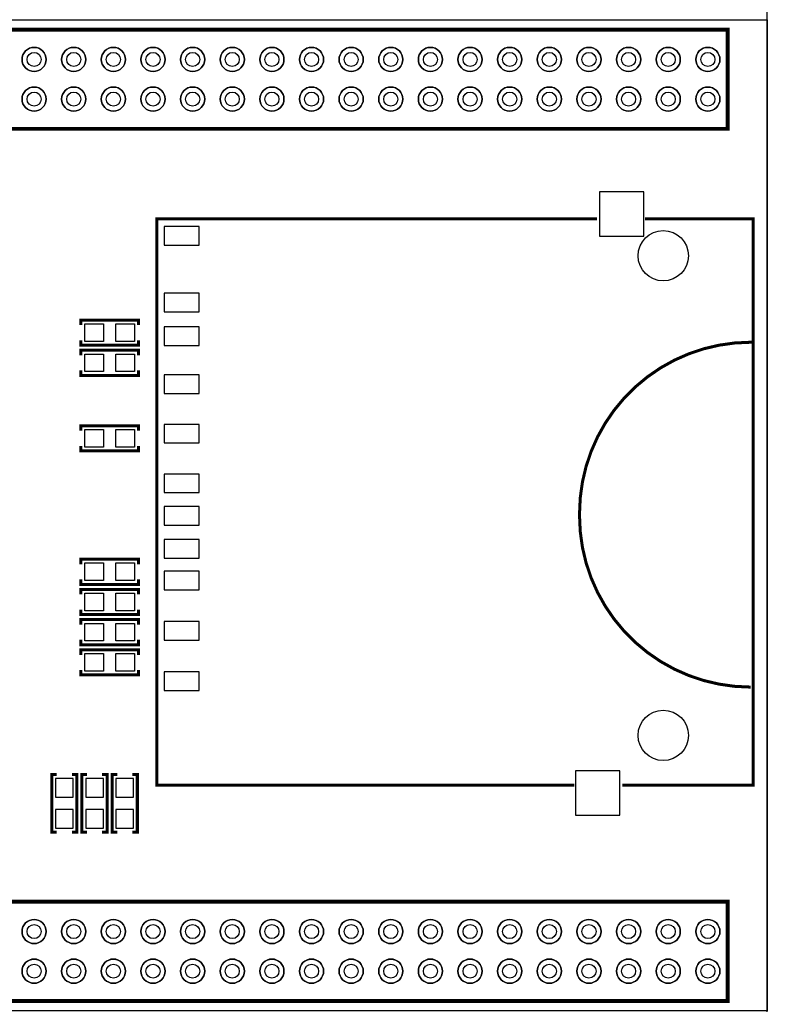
# Model space of a CAD drawing. Extents: x -20 to 193, y -4 to 176.
# Tile 7 of 8: x 142 to 180, y 43 to 93. Entities that reach past the tile are written whole.
import ezdxf

# ---------------------------------------------------------------- set-up
doc = ezdxf.new("R2010")
doc.units = 0
doc.header["$MEASUREMENT"] = 0
for name, color, linetype in [('CDN_FIGURES', 7, 'CONTINUOUS'), ('DRILL', 4, 'CONTINUOUS'), ('OUTLINE', 3, 'CONTINUOUS'), ('PADS_BOT', 8, 'CONTINUOUS'), ('PADS_TOP', 7, 'CONTINUOUS'), ('SILK_BOT', 5, 'CONTINUOUS'), ('SILK_TOP', 6, 'CONTINUOUS')]:
    doc.layers.add(name, color=color, linetype=linetype)

# ---------------------------------------------------------------- blocks, each defined once
blk = doc.blocks.new('FIGURE_CIRCLE')
at = {"layer": 'CDN_FIGURES'}
blk.add_circle((0, 0), 0.5, dxfattribs=at)

msp = doc.modelspace()

# ---------------------------------------------------------------- linework, layer by layer
at = {"layer": 'OUTLINE'}
msp.add_lwpolyline([(3.999992, 0), (175.999902, 0, 0.414214), (179.999894, 3.999992), (179.999894, 126.000002, 0.414214), (175.999902, 129.999994), (3.999992, 129.999994, 0.414214), (0, 126.000002), (0, 3.999992, 0.414214), (3.999992, 0)], format="xyb", close=True, dxfattribs=at)
at = {"layer": 'PADS_BOT'}
for points in [[(171.534887, 84.316392), (171.534887, 82.081192), (173.770087, 82.081192), (173.770087, 84.316392)], [(149.558781, 82.574003), (149.558781, 81.634203), (151.336781, 81.634203), (151.336781, 82.574003)], [(149.558781, 79.213608), (149.558781, 78.273808), (151.336781, 78.273808), (151.336781, 79.213608)], [(145.5547, 76.7715), (145.5547, 77.6605), (146.4945, 77.6605), (146.4945, 76.7715)], [(147.1295, 76.7715), (147.1295, 77.6605), (148.0693, 77.6605), (148.0693, 76.7715)], [(149.558781, 77.509192), (149.558781, 76.569392), (151.336781, 76.569392), (151.336781, 77.509192)], [(145.5547, 75.2475), (145.5547, 76.1365), (146.4945, 76.1365), (146.4945, 75.2475)], [(147.1295, 75.2475), (147.1295, 76.1365), (148.0693, 76.1365), (148.0693, 75.2475)], [(149.558781, 75.088598), (149.558781, 74.148798), (151.336781, 74.148798), (151.336781, 75.088598)], [(149.558781, 72.589314), (149.558781, 71.649514), (151.336781, 71.649514), (151.336781, 72.589314)], [(145.5547, 71.4375), (145.5547, 72.3265), (146.4945, 72.3265), (146.4945, 71.4375)], [(147.1295, 71.4375), (147.1295, 72.3265), (148.0693, 72.3265), (148.0693, 71.4375)], [(149.558781, 70.082308), (149.558781, 69.142508), (151.336781, 69.142508), (151.336781, 70.082308)], [(149.558781, 68.436414), (149.558781, 67.496614), (151.336781, 67.496614), (151.336781, 68.436414)], [(149.558781, 66.785414), (149.558781, 65.845614), (151.336781, 65.845614), (151.336781, 66.785414)], [(145.5547, 64.7065), (145.5547, 65.5955), (146.4945, 65.5955), (146.4945, 64.7065)], [(147.1295, 64.7065), (147.1295, 65.5955), (148.0693, 65.5955), (148.0693, 64.7065)], [(149.558781, 65.177492), (149.558781, 64.237692), (151.336781, 64.237692), (151.336781, 65.177492)], [(145.5547, 63.1825), (145.5547, 64.0715), (146.4945, 64.0715), (146.4945, 63.1825)], [(147.1295, 63.1825), (147.1295, 64.0715), (148.0693, 64.0715), (148.0693, 63.1825)], [(149.558781, 62.637492), (149.558781, 61.697692), (151.336781, 61.697692), (151.336781, 62.637492)], [(145.5547, 61.6585), (145.5547, 62.5475), (146.4945, 62.5475), (146.4945, 61.6585)], [(147.1295, 61.6585), (147.1295, 62.5475), (148.0693, 62.5475), (148.0693, 61.6585)], [(145.5547, 60.1345), (145.5547, 61.0235), (146.4945, 61.0235), (146.4945, 60.1345)], [(147.1295, 60.1345), (147.1295, 61.0235), (148.0693, 61.0235), (148.0693, 60.1345)], [(149.558781, 60.097492), (149.558781, 59.157692), (151.336781, 59.157692), (151.336781, 60.097492)], [(144.0815, 53.7845), (144.9705, 53.7845), (144.9705, 54.7243), (144.0815, 54.7243)], [(145.6055, 53.7845), (146.4945, 53.7845), (146.4945, 54.7243), (145.6055, 54.7243)], [(147.1295, 53.7845), (148.0185, 53.7845), (148.0185, 54.7243), (147.1295, 54.7243)], [(170.320792, 55.109008), (170.320792, 52.873808), (172.555992, 52.873808), (172.555992, 55.109008)], [(144.0815, 52.2097), (144.9705, 52.2097), (144.9705, 53.1495), (144.0815, 53.1495)], [(145.6055, 52.2097), (146.4945, 52.2097), (146.4945, 53.1495), (145.6055, 53.1495)], [(147.1295, 52.2097), (148.0185, 52.2097), (148.0185, 53.1495), (147.1295, 53.1495)]]:
    msp.add_lwpolyline(points, close=True, dxfattribs=at)
for centre, radius in [((142.999892, 90.999894), 0.6096), ((144.999888, 90.999894), 0.6096), ((146.999909, 90.999894), 0.6096), ((148.999905, 90.999894), 0.6096), ((150.999901, 90.999894), 0.6096), ((152.999897, 90.999894), 0.6096), ((154.999893, 90.999894), 0.6096), ((156.999889, 90.999894), 0.6096), ((158.999885, 90.999894), 0.6096), ((160.999907, 90.999894), 0.6096), ((162.999903, 90.999894), 0.6096), ((164.999899, 90.999894), 0.6096), ((166.999895, 90.999894), 0.6096), ((168.999891, 90.999894), 0.6096), ((170.999887, 90.999894), 0.6096), ((172.999908, 90.999894), 0.6096), ((174.999904, 90.999894), 0.6096), ((176.9999, 90.999894), 0.6096), ((142.999892, 88.999898), 0.6096), ((144.999888, 88.999898), 0.6096), ((146.999909, 88.999898), 0.6096), ((148.999905, 88.999898), 0.6096), ((150.999901, 88.999898), 0.6096), ((152.999897, 88.999898), 0.6096), ((154.999893, 88.999898), 0.6096), ((156.999889, 88.999898), 0.6096), ((158.999885, 88.999898), 0.6096), ((160.999907, 88.999898), 0.6096), ((162.999903, 88.999898), 0.6096), ((164.999899, 88.999898), 0.6096), ((166.999895, 88.999898), 0.6096), ((168.999891, 88.999898), 0.6096), ((170.999887, 88.999898), 0.6096), ((172.999908, 88.999898), 0.6096), ((174.999904, 88.999898), 0.6096), ((176.9999, 88.999898), 0.6096), ((174.747784, 81.095494), 1.27), ((174.747784, 56.895594), 1.27), ((142.999892, 46.999982), 0.6096), ((144.999888, 46.999982), 0.6096), ((146.999909, 46.999982), 0.6096), ((148.999905, 46.999982), 0.6096), ((150.999901, 46.999982), 0.6096), ((152.999897, 46.999982), 0.6096), ((154.999893, 46.999982), 0.6096), ((156.999889, 46.999982), 0.6096), ((158.999885, 46.999982), 0.6096), ((160.999907, 46.999982), 0.6096), ((162.999903, 46.999982), 0.6096), ((164.999899, 46.999982), 0.6096), ((166.999895, 46.999982), 0.6096), ((168.999891, 46.999982), 0.6096), ((170.999887, 46.999982), 0.6096), ((172.999908, 46.999982), 0.6096), ((174.999904, 46.999982), 0.6096), ((176.9999, 46.999982), 0.6096), ((142.999892, 44.999986), 0.6096), ((144.999888, 44.999986), 0.6096), ((146.999909, 44.999986), 0.6096), ((148.999905, 44.999986), 0.6096), ((150.999901, 44.999986), 0.6096), ((152.999897, 44.999986), 0.6096), ((154.999893, 44.999986), 0.6096), ((156.999889, 44.999986), 0.6096), ((158.999885, 44.999986), 0.6096), ((160.999907, 44.999986), 0.6096), ((162.999903, 44.999986), 0.6096), ((164.999899, 44.999986), 0.6096), ((166.999895, 44.999986), 0.6096), ((168.999891, 44.999986), 0.6096), ((170.999887, 44.999986), 0.6096), ((172.999908, 44.999986), 0.6096), ((174.999904, 44.999986), 0.6096), ((176.9999, 44.999986), 0.6096)]:
    msp.add_circle(centre, radius, dxfattribs=at)
at = {"layer": 'PADS_TOP'}
for centre, radius in [((142.999892, 90.999894), 0.6096), ((144.999888, 90.999894), 0.6096), ((146.999909, 90.999894), 0.6096), ((148.999905, 90.999894), 0.6096), ((150.999901, 90.999894), 0.6096), ((152.999897, 90.999894), 0.6096), ((154.999893, 90.999894), 0.6096), ((156.999889, 90.999894), 0.6096), ((158.999885, 90.999894), 0.6096), ((160.999907, 90.999894), 0.6096), ((162.999903, 90.999894), 0.6096), ((164.999899, 90.999894), 0.6096), ((166.999895, 90.999894), 0.6096), ((168.999891, 90.999894), 0.6096), ((170.999887, 90.999894), 0.6096), ((172.999908, 90.999894), 0.6096), ((174.999904, 90.999894), 0.6096), ((176.9999, 90.999894), 0.6096), ((142.999892, 88.999898), 0.6096), ((144.999888, 88.999898), 0.6096), ((146.999909, 88.999898), 0.6096), ((148.999905, 88.999898), 0.6096), ((150.999901, 88.999898), 0.6096), ((152.999897, 88.999898), 0.6096), ((154.999893, 88.999898), 0.6096), ((156.999889, 88.999898), 0.6096), ((158.999885, 88.999898), 0.6096), ((160.999907, 88.999898), 0.6096), ((162.999903, 88.999898), 0.6096), ((164.999899, 88.999898), 0.6096), ((166.999895, 88.999898), 0.6096), ((168.999891, 88.999898), 0.6096), ((170.999887, 88.999898), 0.6096), ((172.999908, 88.999898), 0.6096), ((174.999904, 88.999898), 0.6096), ((176.9999, 88.999898), 0.6096), ((174.747784, 81.095494), 1.27), ((174.747784, 56.895594), 1.27), ((142.999892, 46.999982), 0.6096), ((144.999888, 46.999982), 0.6096), ((146.999909, 46.999982), 0.6096), ((148.999905, 46.999982), 0.6096), ((150.999901, 46.999982), 0.6096), ((152.999897, 46.999982), 0.6096), ((154.999893, 46.999982), 0.6096), ((156.999889, 46.999982), 0.6096), ((158.999885, 46.999982), 0.6096), ((160.999907, 46.999982), 0.6096), ((162.999903, 46.999982), 0.6096), ((164.999899, 46.999982), 0.6096), ((166.999895, 46.999982), 0.6096), ((168.999891, 46.999982), 0.6096), ((170.999887, 46.999982), 0.6096), ((172.999908, 46.999982), 0.6096), ((174.999904, 46.999982), 0.6096), ((176.9999, 46.999982), 0.6096), ((142.999892, 44.999986), 0.6096), ((144.999888, 44.999986), 0.6096), ((146.999909, 44.999986), 0.6096), ((148.999905, 44.999986), 0.6096), ((150.999901, 44.999986), 0.6096), ((152.999897, 44.999986), 0.6096), ((154.999893, 44.999986), 0.6096), ((156.999889, 44.999986), 0.6096), ((158.999885, 44.999986), 0.6096), ((160.999907, 44.999986), 0.6096), ((162.999903, 44.999986), 0.6096), ((164.999899, 44.999986), 0.6096), ((166.999895, 44.999986), 0.6096), ((168.999891, 44.999986), 0.6096), ((170.999887, 44.999986), 0.6096), ((172.999908, 44.999986), 0.6096), ((174.999904, 44.999986), 0.6096), ((176.9999, 44.999986), 0.6096)]:
    msp.add_circle(centre, radius, dxfattribs=at)
at = {"layer": 'SILK_BOT', "const_width": 0.1524}
for points in [[(170.269992, 54.380003), (149.187992, 54.380003), (149.187992, 82.955003), (171.412992, 82.955003)], [(173.825992, 82.955003), (179.286992, 82.955003), (179.286992, 54.380003), (172.682992, 54.380003)], [(148.2725, 77.597), (148.2725, 77.851), (145.3515, 77.851), (145.3515, 77.597)], [(148.2725, 76.835), (148.2725, 76.581), (145.3515, 76.581), (145.3515, 76.835)], [(148.2725, 76.073), (148.2725, 76.327), (145.3515, 76.327), (145.3515, 76.073)], [(148.2725, 75.311), (148.2725, 75.057), (145.3515, 75.057), (145.3515, 75.311)], [(148.2725, 72.263), (148.2725, 72.517), (145.3515, 72.517), (145.3515, 72.263)], [(148.2725, 71.501), (148.2725, 71.247), (145.3515, 71.247), (145.3515, 71.501)], [(148.2725, 65.532), (148.2725, 65.786), (145.3515, 65.786), (145.3515, 65.532)], [(148.2725, 64.77), (148.2725, 64.516), (145.3515, 64.516), (145.3515, 64.77)], [(148.2725, 64.008), (148.2725, 64.262), (145.3515, 64.262), (145.3515, 64.008)], [(148.2725, 63.246), (148.2725, 62.992), (145.3515, 62.992), (145.3515, 63.246)], [(148.2725, 62.484), (148.2725, 62.738), (145.3515, 62.738), (145.3515, 62.484)], [(148.2725, 61.722), (148.2725, 61.468), (145.3515, 61.468), (145.3515, 61.722)], [(148.2725, 60.96), (148.2725, 61.214), (145.3515, 61.214), (145.3515, 60.96)], [(148.2725, 60.198), (148.2725, 59.944), (145.3515, 59.944), (145.3515, 60.198)], [(144.145, 52.0065), (143.891, 52.0065), (143.891, 54.9275), (144.145, 54.9275)], [(144.907, 52.0065), (145.161, 52.0065), (145.161, 54.9275), (144.907, 54.9275)], [(145.669, 52.0065), (145.415, 52.0065), (145.415, 54.9275), (145.669, 54.9275)], [(146.431, 52.0065), (146.685, 52.0065), (146.685, 54.9275), (146.431, 54.9275)], [(147.193, 52.0065), (146.939, 52.0065), (146.939, 54.9275), (147.193, 54.9275)], [(147.955, 52.0065), (148.209, 52.0065), (148.209, 54.9275), (147.955, 54.9275)]]:
    msp.add_lwpolyline(points, dxfattribs=at)
msp.add_lwpolyline([(179.159992, 59.333003, -0.414214), (170.523992, 67.969003), (170.523992, 68.096003, -0.414214), (179.159992, 76.732003), (179.286992, 76.732003)], format="xyb", dxfattribs=at)
at = {"layer": 'SILK_TOP'}
msp.add_lwpolyline([(115.999997, 42.99999), (115.999997, 92.99989), (180.000402, 92.99989), (180.000402, 42.99999)], close=True, dxfattribs=at)
at = {"layer": 'SILK_TOP', "const_width": 0.199898}
for points in [[(117.999993, 87.4998), (177.999898, 87.4998), (177.999898, 92.499993), (117.999993, 92.499993)], [(117.999993, 43.499888), (177.999898, 43.499888), (177.999898, 48.500106), (117.999993, 48.500106)]]:
    msp.add_lwpolyline(points, close=True, dxfattribs=at)
at = {"layer": 'SILK_TOP'}
for points in [[(143.609492, 90.999894, 1), (142.390292, 90.999894, 1)], [(145.609488, 90.999894, 1), (144.390288, 90.999894, 1)], [(147.609509, 90.999894, 1), (146.390309, 90.999894, 1)], [(149.609505, 90.999894, 1), (148.390305, 90.999894, 1)], [(151.609501, 90.999894, 1), (150.390301, 90.999894, 1)], [(153.609497, 90.999894, 1), (152.390297, 90.999894, 1)], [(155.609493, 90.999894, 1), (154.390293, 90.999894, 1)], [(157.609489, 90.999894, 1), (156.390289, 90.999894, 1)], [(159.609511, 90.999894, 1), (158.390311, 90.999894, 1)], [(161.609507, 90.999894, 1), (160.390307, 90.999894, 1)], [(163.609503, 90.999894, 1), (162.390303, 90.999894, 1)], [(165.609499, 90.999894, 1), (164.390299, 90.999894, 1)], [(167.609495, 90.999894, 1), (166.390295, 90.999894, 1)], [(169.609491, 90.999894, 1), (168.390291, 90.999894, 1)], [(171.609512, 90.999894, 1), (170.390312, 90.999894, 1)], [(173.609508, 90.999894, 1), (172.390308, 90.999894, 1)], [(175.609504, 90.999894, 1), (174.390304, 90.999894, 1)], [(177.6095, 90.999894, 1), (176.3903, 90.999894, 1)], [(143.609492, 88.999898, 1), (142.390292, 88.999898, 1)], [(145.609488, 88.999898, 1), (144.390288, 88.999898, 1)], [(147.609509, 88.999898, 1), (146.390309, 88.999898, 1)], [(149.609505, 88.999898, 1), (148.390305, 88.999898, 1)], [(151.609501, 88.999898, 1), (150.390301, 88.999898, 1)], [(153.609497, 88.999898, 1), (152.390297, 88.999898, 1)], [(155.609493, 88.999898, 1), (154.390293, 88.999898, 1)], [(157.609489, 88.999898, 1), (156.390289, 88.999898, 1)], [(159.609511, 88.999898, 1), (158.390311, 88.999898, 1)], [(161.609507, 88.999898, 1), (160.390307, 88.999898, 1)], [(163.609503, 88.999898, 1), (162.390303, 88.999898, 1)], [(165.609499, 88.999898, 1), (164.390299, 88.999898, 1)], [(167.609495, 88.999898, 1), (166.390295, 88.999898, 1)], [(169.609491, 88.999898, 1), (168.390291, 88.999898, 1)], [(171.609512, 88.999898, 1), (170.390312, 88.999898, 1)], [(173.609508, 88.999898, 1), (172.390308, 88.999898, 1)], [(175.609504, 88.999898, 1), (174.390304, 88.999898, 1)], [(177.6095, 88.999898, 1), (176.3903, 88.999898, 1)], [(143.609492, 47.000008, 1), (142.390292, 47.000008, 1)], [(145.609488, 47.000008, 1), (144.390288, 47.000008, 1)], [(147.609509, 47.000008, 1), (146.390309, 47.000008, 1)], [(149.609505, 47.000008, 1), (148.390305, 47.000008, 1)], [(151.609501, 47.000008, 1), (150.390301, 47.000008, 1)], [(153.609497, 47.000008, 1), (152.390297, 47.000008, 1)], [(155.609493, 47.000008, 1), (154.390293, 47.000008, 1)], [(157.609489, 47.000008, 1), (156.390289, 47.000008, 1)], [(159.609511, 47.000008, 1), (158.390311, 47.000008, 1)], [(161.609507, 47.000008, 1), (160.390307, 47.000008, 1)], [(163.609503, 47.000008, 1), (162.390303, 47.000008, 1)], [(165.609499, 47.000008, 1), (164.390299, 47.000008, 1)], [(167.609495, 47.000008, 1), (166.390295, 47.000008, 1)], [(169.609491, 47.000008, 1), (168.390291, 47.000008, 1)], [(171.609512, 47.000008, 1), (170.390312, 47.000008, 1)], [(173.609508, 47.000008, 1), (172.390308, 47.000008, 1)], [(175.609504, 47.000008, 1), (174.390304, 47.000008, 1)], [(177.6095, 47.000008, 1), (176.3903, 47.000008, 1)], [(143.609492, 45.000012, 1), (142.390292, 45.000012, 1)], [(145.609488, 45.000012, 1), (144.390288, 45.000012, 1)], [(147.609509, 45.000012, 1), (146.390309, 45.000012, 1)], [(149.609505, 45.000012, 1), (148.390305, 45.000012, 1)], [(151.609501, 45.000012, 1), (150.390301, 45.000012, 1)], [(153.609497, 45.000012, 1), (152.390297, 45.000012, 1)], [(155.609493, 45.000012, 1), (154.390293, 45.000012, 1)], [(157.609489, 45.000012, 1), (156.390289, 45.000012, 1)], [(159.609511, 45.000012, 1), (158.390311, 45.000012, 1)], [(161.609507, 45.000012, 1), (160.390307, 45.000012, 1)], [(163.609503, 45.000012, 1), (162.390303, 45.000012, 1)], [(165.609499, 45.000012, 1), (164.390299, 45.000012, 1)], [(167.609495, 45.000012, 1), (166.390295, 45.000012, 1)], [(169.609491, 45.000012, 1), (168.390291, 45.000012, 1)], [(171.609512, 45.000012, 1), (170.390312, 45.000012, 1)], [(173.609508, 45.000012, 1), (172.390308, 45.000012, 1)], [(175.609504, 45.000012, 1), (174.390304, 45.000012, 1)], [(177.6095, 45.000012, 1), (176.3903, 45.000012, 1)]]:
    msp.add_lwpolyline(points, format="xyb", close=True, dxfattribs=at)

# ---------------------------------------------------------------- block references
at = {"layer": 'DRILL'}
for p, xscale, yscale in [((142.999892, 90.999894), 0.7112, 0.7112), ((144.999888, 90.999894), 0.7112, 0.7112), ((146.999909, 90.999894), 0.7112, 0.7112), ((148.999905, 90.999894), 0.7112, 0.7112), ((150.999901, 90.999894), 0.7112, 0.7112), ((152.999897, 90.999894), 0.7112, 0.7112), ((154.999893, 90.999894), 0.7112, 0.7112), ((156.999889, 90.999894), 0.7112, 0.7112), ((158.999885, 90.999894), 0.7112, 0.7112), ((160.999907, 90.999894), 0.7112, 0.7112), ((162.999903, 90.999894), 0.7112, 0.7112), ((164.999899, 90.999894), 0.7112, 0.7112), ((166.999895, 90.999894), 0.7112, 0.7112), ((168.999891, 90.999894), 0.7112, 0.7112), ((170.999887, 90.999894), 0.7112, 0.7112), ((172.999908, 90.999894), 0.7112, 0.7112), ((174.999904, 90.999894), 0.7112, 0.7112), ((176.9999, 90.999894), 0.7112, 0.7112), ((142.999892, 88.999898), 0.7112, 0.7112), ((144.999888, 88.999898), 0.7112, 0.7112), ((146.999909, 88.999898), 0.7112, 0.7112), ((148.999905, 88.999898), 0.7112, 0.7112), ((150.999901, 88.999898), 0.7112, 0.7112), ((152.999897, 88.999898), 0.7112, 0.7112), ((154.999893, 88.999898), 0.7112, 0.7112), ((156.999889, 88.999898), 0.7112, 0.7112), ((158.999885, 88.999898), 0.7112, 0.7112), ((160.999907, 88.999898), 0.7112, 0.7112), ((162.999903, 88.999898), 0.7112, 0.7112), ((164.999899, 88.999898), 0.7112, 0.7112), ((166.999895, 88.999898), 0.7112, 0.7112), ((168.999891, 88.999898), 0.7112, 0.7112), ((170.999887, 88.999898), 0.7112, 0.7112), ((172.999908, 88.999898), 0.7112, 0.7112), ((174.999904, 88.999898), 0.7112, 0.7112), ((176.9999, 88.999898), 0.7112, 0.7112), ((174.747784, 81.095494), 2.54, 2.54), ((174.747784, 56.895594), 2.54, 2.54), ((142.999892, 46.999982), 0.7112, 0.7112), ((144.999888, 46.999982), 0.7112, 0.7112), ((146.999909, 46.999982), 0.7112, 0.7112), ((148.999905, 46.999982), 0.7112, 0.7112), ((150.999901, 46.999982), 0.7112, 0.7112), ((152.999897, 46.999982), 0.7112, 0.7112), ((154.999893, 46.999982), 0.7112, 0.7112), ((156.999889, 46.999982), 0.7112, 0.7112), ((158.999885, 46.999982), 0.7112, 0.7112), ((160.999907, 46.999982), 0.7112, 0.7112), ((162.999903, 46.999982), 0.7112, 0.7112), ((164.999899, 46.999982), 0.7112, 0.7112), ((166.999895, 46.999982), 0.7112, 0.7112), ((168.999891, 46.999982), 0.7112, 0.7112), ((170.999887, 46.999982), 0.7112, 0.7112), ((172.999908, 46.999982), 0.7112, 0.7112), ((174.999904, 46.999982), 0.7112, 0.7112), ((176.9999, 46.999982), 0.7112, 0.7112), ((142.999892, 44.999986), 0.7112, 0.7112), ((144.999888, 44.999986), 0.7112, 0.7112), ((146.999909, 44.999986), 0.7112, 0.7112), ((148.999905, 44.999986), 0.7112, 0.7112), ((150.999901, 44.999986), 0.7112, 0.7112), ((152.999897, 44.999986), 0.7112, 0.7112), ((154.999893, 44.999986), 0.7112, 0.7112), ((156.999889, 44.999986), 0.7112, 0.7112), ((158.999885, 44.999986), 0.7112, 0.7112), ((160.999907, 44.999986), 0.7112, 0.7112), ((162.999903, 44.999986), 0.7112, 0.7112), ((164.999899, 44.999986), 0.7112, 0.7112), ((166.999895, 44.999986), 0.7112, 0.7112), ((168.999891, 44.999986), 0.7112, 0.7112), ((170.999887, 44.999986), 0.7112, 0.7112), ((172.999908, 44.999986), 0.7112, 0.7112), ((174.999904, 44.999986), 0.7112, 0.7112), ((176.9999, 44.999986), 0.7112, 0.7112)]:
    msp.add_blockref('FIGURE_CIRCLE', p, dxfattribs=dict(at, xscale=xscale, yscale=yscale))

doc.saveas('drawing.dxf')
